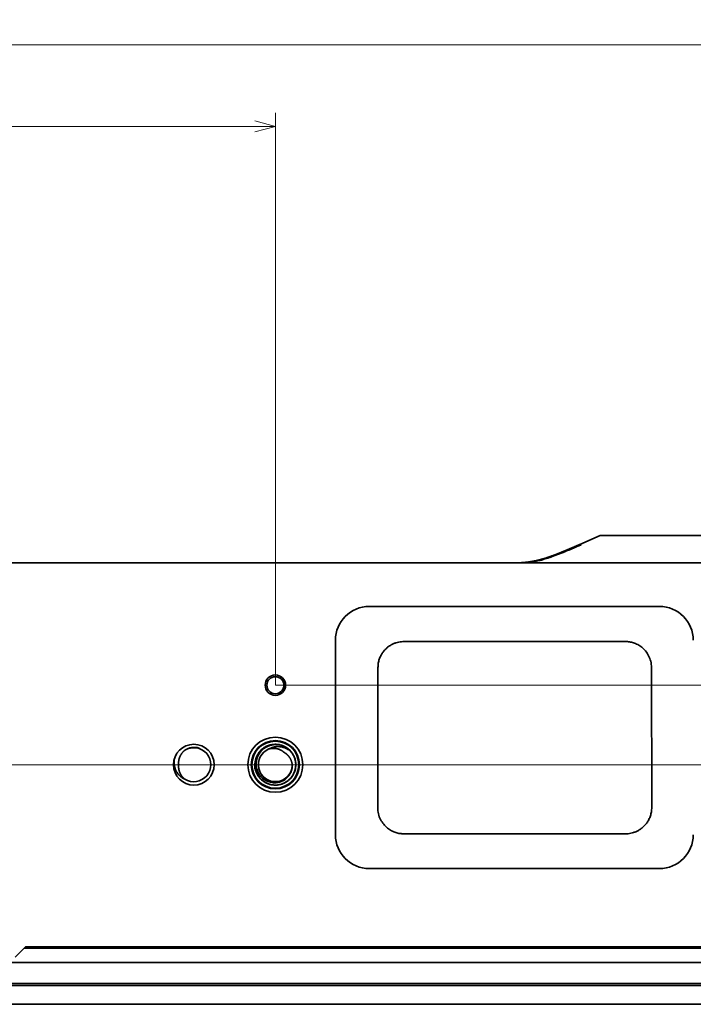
# Model space of a CAD drawing. Header units: millimetres. Extents: x 31 to 1647, y 187 to 975.
# Tile 35 of 151: x 658 to 757, y 830 to 975. Entities that reach past the tile are written whole.
import ezdxf

# ---------------------------------------------------------------- set-up
doc = ezdxf.new("R2010")
doc.units = ezdxf.units.MM
doc.layers.add('1', color=7, linetype='Continuous', true_color=0xffffff)
doc.styles.add('kanji2', font='simplex.shx', dxfattribs={"bigfont": 'bigfont.shx'})
doc.dimstyles.get("Standard").update_dxf_attribs({"dimtxt": 0.18, "dimasz": 0.18, "dimexe": 0.18, "dimexo": 0.0625, "dimgap": 0.09, "dimtad": 0, "dimtih": 1, "dimtoh": 1, "dimdec": 4, "dimzin": 0, "dimdsep": 46, "dimtxsty": 'Standard', "dimcen": 0.09, "dimadec": 0, "dimazin": 0, "dimtfac": 1, "dimtdec": 4, "dimtofl": 0, "dimtmove": 0, "dimatfit": 3, "dimfxl": 1, "dimtolj": 1, "dimtzin": 0, "dimarcsym": 0})

# ---------------------------------------------------------------- blocks, each defined once
blk = doc.blocks.new('_U8')
at = {"layer": '1', "color": 146, "lineweight": 13}
for p, q in [((301.947088, 877.246621), (301.947088, 961.45043)), ((695.947088, 877.246621), (695.947088, 961.45043)), ((301.947088, 959.45043), (304.947085, 960.254277)), ((695.947088, 959.45043), (301.947088, 959.45043)), ((301.947088, 959.45043), (304.947091, 958.646582)), ((695.947088, 959.45043), (692.947085, 960.254277)), ((695.947088, 959.45043), (692.947091, 958.646582))]:
    blk.add_line(p, q, dxfattribs=at)
at = {"layer": '1', "color": 146, "linetype": 'Continuous', "lineweight": 13, "insert": (495.243879, 959.216922), "char_height": 3, "attachment_point": 7, "line_spacing_factor": 0.63253, "style": 'kanji2'}
blk.add_mtext('\\W0.8639;394', dxfattribs=at)
blk = doc.blocks.new('_Open')
at = {"color": 0, "linetype": 'ByBlock', "lineweight": -2}
for p, q in [((-1, 0.166667), (0, 0)), ((-1, -0.166667), (0, 0)), ((0, 0), (-1, 0))]:
    blk.add_line(p, q, dxfattribs=at)
blk = doc.blocks.new('_U9')
at = {"layer": '1', "color": 146, "lineweight": 13}
for p, q in [((202.947088, 877.246621), (202.947088, 973.45043)), ((794.947088, 877.246621), (794.947088, 973.45043)), ((202.947088, 971.45043), (205.947085, 972.254277)), ((794.947088, 971.45043), (791.947085, 972.254277)), ((794.947088, 971.45043), (202.947088, 971.45043)), ((202.947088, 971.45043), (205.947091, 970.646582)), ((794.947088, 971.45043), (791.947091, 970.646582))]:
    blk.add_line(p, q, dxfattribs=at)
at = {"layer": '1', "color": 146, "linetype": 'Continuous', "lineweight": 13, "insert": (495.243879, 971.216922), "char_height": 3, "attachment_point": 7, "line_spacing_factor": 0.63253, "style": 'kanji2'}
blk.add_mtext('\\W0.8720;592', dxfattribs=at)
blk = doc.blocks.new('_U18')
at = {"layer": '1', "color": 146, "lineweight": 13}
for p, q in [((797.6242, 899.246621), (844.911008, 899.246621)), ((842.911008, 899.246621), (842.107161, 896.246618)), ((842.911008, 865.546621), (842.911008, 899.246621)), ((842.911008, 899.246621), (843.714856, 896.246624)), ((842.911008, 865.546621), (842.107161, 868.546618)), ((842.911008, 865.546621), (843.714856, 868.546624)), ((650.947088, 865.546621), (844.911008, 865.546621))]:
    blk.add_line(p, q, dxfattribs=at)
at = {"layer": '1', "color": 146, "linetype": 'Continuous', "lineweight": 13, "insert": (843.438516, 880.006815), "char_height": 3, "attachment_point": 7, "rotation": 90, "line_spacing_factor": 0.63253, "style": 'kanji2'}
blk.add_mtext('\\W0.8620;34', dxfattribs=at)
blk = doc.blocks.new('_U25')
at = {"layer": '1', "color": 146, "lineweight": 13}
for p, q in [((695.947088, 877.246621), (832.911008, 877.246621)), ((830.911008, 877.246621), (830.107161, 874.246618)), ((830.911008, 877.246621), (830.911008, 830.296621)), ((830.911008, 877.246621), (831.714856, 874.246624)), ((830.911008, 830.296621), (830.107161, 833.296618)), ((830.911008, 830.296621), (831.714856, 833.296624)), ((803.867088, 830.296621), (832.911008, 830.296621))]:
    blk.add_line(p, q, dxfattribs=at)
at = {"layer": '1', "color": 146, "linetype": 'Continuous', "lineweight": 13, "insert": (831.438516, 851.381815), "char_height": 3, "attachment_point": 7, "rotation": 90, "line_spacing_factor": 0.63253, "style": 'kanji2'}
blk.add_mtext('\\W0.8745;47', dxfattribs=at)

msp = doc.modelspace()

# ---------------------------------------------------------------- linework, layer by layer
at = {"layer": '1', "color": 18, "linetype": 'Continuous', "lineweight": 35}
for p, q in [((743.7325, 899.2466), (740.7518, 897.9599)), ((743.7325, 899.2466), (740.7555, 897.9615)), ((744.0363, 899.2466), (743.7325, 899.2466)), ((744.0363, 899.2466), (797.6242, 899.2466)), ((730.073, 895.2466), (632.2726, 895.2466)), ((730.073, 895.2257), (632.2726, 895.2257)), ((731.4545, 895.2466), (730.073, 895.2466)), ((803.6142, 895.2533), (732.9385, 895.2533)), ((752.4696, 888.8259), (709.7655, 888.8259)), ((704.7863, 883.8466), (704.7863, 855.2466)), ((714.8696, 883.6645), (747.4696, 883.6645)), ((711.0065, 859.2466), (711.0443, 879.8466)), ((751.295, 879.8466), (751.3327, 859.2466)), ((692.4976, 865.4807), (692.4986, 865.4799)), ((693.4141, 863.9391), (693.4104, 863.9451)), ((693.4141, 863.9391), (693.419, 863.9316)), ((747.4696, 855.3759), (714.8696, 855.3759)), ((709.7655, 850.2674), (752.4696, 850.2674)), ((659.1671, 838.7366), (657.6771, 837.2466)), ((792.2171, 838.7366), (659.1671, 838.7366)), ((658.9771, 838.5466), (792.4071, 838.5466)), ((657.0271, 836.4466), (794.6629, 836.4466)), ((194.0271, 833.0466), (803.8671, 833.0466)), ((657.0271, 833.3462), (794.6571, 833.3462)), ((498.9471, 830.2966), (803.8671, 830.2966))]:
    msp.add_line(p, q, dxfattribs=at)
for centre, radius in [((695.9471, 877.2466), 1.5), ((695.9471, 877.2466), 1.25), ((695.9471, 865.5466), 4.05), ((683.9471, 865.5466), 3), ((695.9471, 865.5466), 3.55), ((695.9471, 865.5466), 3.45)]:
    msp.add_circle(centre, radius, dxfattribs=at)
for centre, radius, start, end in [((709.7655, 883.8466), 4.9792, 90, 180), ((752.4696, 883.8466), 4.9792, 0, 90), ((683.9471, 865.5466), 2.5, 238.076952, 121.922906), ((695.9471, 865.5466), 2.5, 112.076952, 355.923048), ((695.9471, 865.5466), 3, 36.15485, 72), ((709.7655, 855.2466), 4.9792, 180, 270), ((752.4696, 855.2466), 4.9792, 270, 0)]:
    msp.add_arc(centre, radius, start, end, dxfattribs=at)
for points, degree, knots in [([(740.755, 897.9612), (740.729, 897.95), (740.6597, 897.9199), (740.5488, 897.8716), (740.4248, 897.8177), (740.3071, 897.7665), (740.196, 897.7182), (740.0914, 897.6727), (739.9932, 897.6301), (739.9008, 897.59), (739.8136, 897.5522), (739.7316, 897.5167), (739.655, 897.4836), (739.5843, 897.4531), (739.5196, 897.4252), (739.4607, 897.3998), (739.4078, 897.3771), (739.3625, 897.3576), (739.3242, 897.3412), (739.2925, 897.3276), (739.2653, 897.316), (739.242, 897.306), (739.2201, 897.2967), (739.1972, 897.2869), (739.1715, 897.2759), (739.1423, 897.2634), (739.1095, 897.2495), (739.0731, 897.234), (739.0335, 897.2172), (738.9908, 897.199), (738.9453, 897.1798), (738.8927, 897.1575), (738.8351, 897.1332), (738.7744, 897.1076), (738.7266, 897.0875), (738.6909, 897.0726), (738.6663, 897.0622), (738.6431, 897.0525), (738.6225, 897.0439), (738.6055, 897.0368), (738.5924, 897.0313), (738.5823, 897.0271), (738.5727, 897.0231), (738.5613, 897.0183), (738.5446, 897.0114), (738.5221, 897.002), (738.4929, 896.9899), (738.4604, 896.9764), (738.4251, 896.9618), (738.3876, 896.9463), (738.3476, 896.9297), (738.3066, 896.9129), (738.266, 896.8962), (738.2261, 896.8798), (738.1867, 896.8637), (738.1344, 896.8423), (738.0698, 896.816), (737.9935, 896.7851), (737.9292, 896.7591), (737.8763, 896.7379), (737.835, 896.7213), (737.7963, 896.7059), (737.7612, 896.6919), (737.7297, 896.6793), (737.7019, 896.6683), (737.6774, 896.6586), (737.6543, 896.6494), (737.6311, 896.6403), (737.6056, 896.6302), (737.577, 896.619), (737.5441, 896.606), (737.5066, 896.5913), (737.4667, 896.5758), (737.425, 896.5595), (737.3821, 896.5429), (737.3376, 896.5257), (737.2931, 896.5085), (737.2495, 896.4918), (737.207, 896.4756), (737.1684, 896.4609), (737.1336, 896.4477), (737.1024, 896.4359), (737.0719, 896.4244), (737.0425, 896.4133), (737.0155, 896.4032), (736.9923, 896.3945), (736.9739, 896.3876), (736.9593, 896.3821), (736.9457, 896.3771), (736.9301, 896.3713), (736.9108, 896.3641), (736.8876, 896.3555), (736.8609, 896.3456), (736.8314, 896.3348), (736.8005, 896.3234), (736.7437, 896.3026), (736.6627, 896.2732), (736.5677, 896.239), (736.4835, 896.2091), (736.4074, 896.1823), (736.3275, 896.1544), (736.2435, 896.1254), (736.1736, 896.1016), (736.1205, 896.0836), (736.087, 896.0724), (736.0574, 896.0625), (736.0321, 896.054), (736.0112, 896.0471), (735.9945, 896.0415), (735.9818, 896.0374), (735.9705, 896.0336), (735.9576, 896.0294), (735.9403, 896.0237), (735.9184, 896.0165), (735.8918, 896.0078), (735.8428, 895.9919), (735.7742, 895.9698), (735.6888, 895.9427), (735.6074, 895.9173), (735.5251, 895.8919), (735.44, 895.8661), (735.371, 895.8456), (735.323, 895.8315), (735.298, 895.8242), (735.277, 895.818), (735.2603, 895.8132), (735.247, 895.8094), (735.2344, 895.8057), (735.2196, 895.8015), (735.2006, 895.796), (735.1773, 895.7894), (735.1497, 895.7816), (735.1177, 895.7726), (735.082, 895.7627), (735.0211, 895.7458), (734.9378, 895.7232), (734.8539, 895.7011), (734.793, 895.6854), (734.7541, 895.6754), (734.7172, 895.6661), (734.6853, 895.6582), (734.6594, 895.6517), (734.639, 895.6467), (734.6215, 895.6424), (734.6055, 895.6385), (734.5864, 895.6339), (734.5617, 895.628), (734.5302, 895.6205), (734.4842, 895.6097), (734.425, 895.596), (734.3542, 895.58), (734.2822, 895.5641), (734.2151, 895.5497), (734.1547, 895.537), (734.103, 895.5264), (734.056, 895.5169), (734.0134, 895.5085), (733.9756, 895.5011), (733.9421, 895.4947), (733.9108, 895.4887), (733.878, 895.4826), (733.841, 895.4757), (733.7995, 895.4682), (733.7555, 895.4603), (733.7085, 895.4521), (733.658, 895.4435), (733.6018, 895.4341), (733.5398, 895.4241), (733.472, 895.4134), (733.4151, 895.4048), (733.3713, 895.3983), (733.344, 895.3943), (733.3197, 895.3909), (733.2996, 895.388), (733.2836, 895.3858), (733.2718, 895.3841), (733.2642, 895.3831), (733.2599, 895.3825), (733.2559, 895.3819), (733.2494, 895.381), (733.2381, 895.3795), (733.2219, 895.3773), (733.2004, 895.3744), (733.1735, 895.3708), (733.1414, 895.3666), (733.1041, 895.3619), (733.0581, 895.3561), (733.0026, 895.3494), (732.9368, 895.3417), (732.8633, 895.3335), (732.7819, 895.3248), (732.6928, 895.3159), (732.5979, 895.307), (732.4973, 895.2983), (732.3915, 895.2899), (732.2785, 895.2817), (732.1583, 895.274), (732.0351, 895.2671), (731.9093, 895.261), (731.7812, 895.2557), (731.6471, 895.2512), (731.5071, 895.2475), (731.361, 895.2446), (731.2089, 895.2427), (731.0554, 895.2416), (730.9008, 895.2413), (730.7453, 895.2415), (730.5847, 895.2423), (730.4189, 895.2432), (730.2478, 895.2443), (730.1319, 895.2447), (730.073, 895.2449)], 3, [0, 0, 0, 0, 0.00811808, 0.02170869, 0.03467102, 0.04700588, 0.05871706, 0.06961344, 0.07990941, 0.08960489, 0.09870007, 0.10736244, 0.11540043, 0.12281432, 0.12960433, 0.1357706, 0.14131331, 0.14623259, 0.15002565, 0.15334156, 0.15618038, 0.15854217, 0.16064595, 0.16302832, 0.16571378, 0.16870229, 0.17215812, 0.17594645, 0.18006724, 0.18452043, 0.18930595, 0.19424226, 0.20094841, 0.20725321, 0.21315676, 0.21580073, 0.21835555, 0.2208191, 0.2229958, 0.22475836, 0.2261068, 0.22704116, 0.227901, 0.22908313, 0.23058812, 0.23304713, 0.23605971, 0.23962578, 0.24310184, 0.24697981, 0.25121518, 0.255458, 0.25963344, 0.26374151, 0.26778222, 0.2717556, 0.27986243, 0.28767375, 0.29518966, 0.29961092, 0.3039012, 0.3078623, 0.31144709, 0.31465565, 0.31748803, 0.31994429, 0.32213768, 0.32452011, 0.32702366, 0.3298919, 0.3332304, 0.33703907, 0.34131782, 0.34535937, 0.34974613, 0.35435434, 0.35886225, 0.36325325, 0.36752739, 0.37168469, 0.37486919, 0.37798161, 0.38102196, 0.38399026, 0.38676527, 0.38907445, 0.39090765, 0.39226251, 0.39343174, 0.39497378, 0.39690282, 0.3992188, 0.40186999, 0.40488599, 0.40799738, 0.41107425, 0.42178135, 0.4320485, 0.43918551, 0.44662369, 0.45444126, 0.46263783, 0.47121296, 0.47482263, 0.47810475, 0.48096883, 0.48341501, 0.4854434, 0.48705411, 0.48824721, 0.48910088, 0.49032252, 0.49198713, 0.49409461, 0.49664482, 0.4996376, 0.50820302, 0.51634954, 0.52407341, 0.53143714, 0.53974749, 0.54821218, 0.55088914, 0.55326979, 0.55523977, 0.55679923, 0.5579483, 0.55896135, 0.56032984, 0.56209825, 0.56426641, 0.5668341, 0.56980107, 0.57316702, 0.57675737, 0.58671152, 0.59623566, 0.59985994, 0.60341814, 0.60687845, 0.60995659, 0.61209568, 0.61394743, 0.61551195, 0.61682832, 0.61831162, 0.62067549, 0.62351715, 0.62683642, 0.63310021, 0.63944277, 0.6458521, 0.65232802, 0.65731526, 0.66188388, 0.666024, 0.66973583, 0.6731024, 0.67598032, 0.6785193, 0.68131356, 0.68458007, 0.68819351, 0.69215375, 0.69604735, 0.70042058, 0.70527789, 0.71061913, 0.71644416, 0.72275272, 0.72525194, 0.72767462, 0.72974851, 0.73146736, 0.73283122, 0.73382522, 0.73447686, 0.73478614, 0.73491865, 0.73550095, 0.73646614, 0.73781427, 0.73968368, 0.74199281, 0.74474172, 0.74793054, 0.75155939, 0.75651801, 0.76211642, 0.76835505, 0.77523445, 0.7827553, 0.79091845, 0.79920439, 0.80806332, 0.81749648, 0.82750521, 0.8380913, 0.84821784, 0.85882497, 0.86991472, 0.88148961, 0.89355219, 0.9061058, 0.91915401, 0.93155313, 0.94437535, 0.95762528, 0.97130822, 0.98543058, 1, 1, 1, 1]), ([(740.9576, 897.9176), (740.8825, 897.885), (740.7233, 897.8157), (740.4594, 897.7009), (740.1646, 897.5728), (739.8345, 897.4298), (739.4641, 897.2704), (739.0437, 897.0914), (738.5631, 896.8904), (738.0138, 896.6665), (737.455, 896.4472), (736.936, 896.2527), (736.4621, 896.0842), (736.0312, 895.9398), (735.6379, 895.8162), (735.2704, 895.7087), (734.915, 895.613), (734.5474, 895.5233), (734.126, 895.4326), (733.6457, 895.3459), (733.243, 895.2884), (733.0108, 895.2612), (732.9385, 895.2533)], 3, [0, 0, 0, 0, 0.051385, 0.10276999, 0.15415499, 0.20553999, 0.25692498, 0.30830998, 0.35969498, 0.41107997, 0.46246497, 0.51384997, 0.56523496, 0.61661996, 0.66800496, 0.71938995, 0.77077495, 0.82215995, 0.87354494, 0.92492994, 0.97631493, 1, 1, 1, 1]), ([(740.7516, 897.9598), (740.7168, 897.9448), (740.6295, 897.9071), (740.4914, 897.8475), (740.339, 897.7817), (740.1917, 897.7181), (740.0502, 897.6571), (739.9144, 897.5986), (739.7844, 897.5426), (739.6592, 897.4888), (739.538, 897.4369), (739.421, 897.3867), (739.3082, 897.3385), (739.2004, 897.2925), (739.0977, 897.2487), (738.9999, 897.2072), (738.9071, 897.1679), (738.821, 897.1315), (738.7413, 897.0979), (738.6678, 897.067), (738.5988, 897.038), (738.5341, 897.011), (738.4742, 896.986), (738.419, 896.963), (738.3687, 896.942), (738.3231, 896.9231), (738.2826, 896.9064), (738.2473, 896.8918), (738.2172, 896.8794), (738.1923, 896.8691), (738.1746, 896.8619), (738.163, 896.8571), (738.156, 896.8542), (738.1483, 896.8511), (738.1379, 896.8468), (738.1225, 896.8405), (738.096, 896.8296), (738.0591, 896.8145), (738.0123, 896.7954), (737.9621, 896.7749), (737.9084, 896.7532), (737.8515, 896.7301), (737.7927, 896.7064), (737.734, 896.6829), (737.6767, 896.6599), (737.6214, 896.6379), (737.5682, 896.6168), (737.5181, 896.597), (737.4708, 896.5784), (737.4244, 896.5602), (737.3752, 896.5409), (737.3207, 896.5197), (737.2603, 896.4963), (737.1948, 896.4711), (737.1482, 896.4533), (737.1235, 896.4438), (737.1222, 896.4433)], 3, [0, 0, 0, 0, 0.02900815, 0.07273819, 0.11507347, 0.15601346, 0.1955578, 0.23303726, 0.26917009, 0.30395626, 0.33739582, 0.37012988, 0.40146238, 0.43139372, 0.45992434, 0.48705469, 0.51278524, 0.53711643, 0.55868429, 0.57901977, 0.59812324, 0.61599508, 0.63263565, 0.64778093, 0.66172999, 0.67431199, 0.68546279, 0.69518271, 0.70347204, 0.71033102, 0.71575986, 0.71803283, 0.71991348, 0.72154882, 0.72430472, 0.72851443, 0.73417783, 0.74603095, 0.7588405, 0.7725603, 0.78719002, 0.80272929, 0.81913044, 0.83525018, 0.85060069, 0.86585741, 0.88027049, 0.89384021, 0.90656686, 0.91859422, 0.93138383, 0.94632188, 0.96256633, 0.98011647, 0.99897152, 1, 1, 1, 1]), ([(732.9385, 895.2533), (732.7259, 895.2533), (732.2222, 895.2413), (731.7797, 895.2308), (731.5059, 895.2277), (731.1829, 895.224), (730.7895, 895.2244), (730.4313, 895.2248), (730.073, 895.2257)], 2, [0, 0, 0, 0.25, 0.25, 0.5, 0.5, 0.75, 0.75, 1, 1, 1]), ([(730.8888, 895.2441), (730.8717, 895.2441), (730.8546, 895.2442), (730.711, 895.2443), (730.5841, 895.2449), (730.3293, 895.246), (730.2014, 895.2466), (730.073, 895.2466)], 3, [0, 0, 0, 0, 0.06323185, 0.06323185, 0.53161593, 0.53161593, 1, 1, 1, 1]), ([(732.9453, 895.3427), (732.9213, 895.34), (732.8708, 895.3345), (732.7913, 895.3262), (732.7044, 895.3177), (732.6102, 895.3092), (732.5108, 895.3009), (732.4112, 895.2934), (732.3453, 895.2888), (732.3137, 895.2867)], 3, [0, 0, 0, 0, 0.11498354, 0.24202553, 0.380131, 0.52932429, 0.6896372, 0.85100786, 1, 1, 1, 1]), ([(711.0443, 879.8466), (711.0545, 880.0551), (711.0746, 880.4643), (711.2262, 881.0508), (711.4504, 881.5865), (711.7413, 882.0634), (712.0819, 882.4764), (712.4589, 882.8236), (712.8593, 883.1056), (713.2714, 883.3247), (713.6854, 883.4854), (714.0928, 883.5918), (714.4868, 883.6536), (714.7445, 883.6609), (714.8696, 883.6645)], 3, [0, 0, 0, 0, 0.10419785, 0.20458897, 0.30117778, 0.39396847, 0.48296502, 0.56817122, 0.64959063, 0.72722666, 0.80108255, 0.87116142, 0.93746625, 1, 1, 1, 1]), ([(747.4696, 883.6645), (747.6601, 883.6562), (748.058, 883.6389), (748.6659, 883.4908), (749.2887, 883.2292), (749.8961, 882.8282), (750.4517, 882.2808), (750.9063, 881.5862), (751.2292, 880.7589), (751.2727, 880.1564), (751.295, 879.8466)], 3, [0, 0, 0, 0, 0.09525634, 0.19899466, 0.31122248, 0.43194765, 0.56117852, 0.69892416, 0.84519441, 1, 1, 1, 1]), ([(682.6245, 867.6693), (682.753, 867.747), (683.0314, 867.9151), (683.5339, 868.0688), (684.1256, 868.1338), (684.5326, 868.0481), (684.7457, 868.0032)], 3, [0, 0, 0, 0, 0.20302309, 0.4396638, 0.70666689, 1, 1, 1, 1]), ([(696.8641, 868.4026), (696.8228, 868.4159), (696.699, 868.4529), (696.3663, 868.5296), (695.7682, 868.5741), (695.1628, 868.4635), (694.6085, 868.245), (694.0903, 867.9431), (693.5126, 867.3757), (693.0825, 866.5788), (692.9058, 865.6907), (692.9978, 864.7902), (693.3507, 863.9568), (693.9323, 863.2638), (694.57, 862.8521), (695.1314, 862.648), (695.7171, 862.5299), (696.4688, 862.5472), (697.0431, 862.7379), (697.3079, 862.873), (697.3079, 862.873), (697.308, 862.873), (697.3081, 862.8731), (697.3083, 862.8732), (697.3088, 862.8735), (697.3097, 862.8739), (697.3115, 862.8748), (697.3151, 862.8767), (697.3223, 862.8804), (697.3368, 862.8879), (697.3655, 862.903), (697.4227, 862.9342), (697.5355, 862.9999), (697.7537, 863.1439), (698.0415, 863.3831), (698.3398, 863.7188), (698.6664, 864.219), (698.9279, 864.9281), (698.9698, 865.6821), (698.8699, 866.2709), (698.6832, 866.838), (698.3714, 867.3576), (697.9574, 867.7881), (697.4844, 868.153), (696.9345, 868.4073), (696.3499, 868.5303), (695.9018, 868.5576), (695.4546, 868.5168), (694.8741, 868.3761), (694.1976, 868.0385), (693.5428, 867.4143), (693.0997, 866.6254), (692.9552, 865.9522), (692.9405, 865.3569), (693.0175, 864.7616), (693.3247, 863.9989), (693.8961, 863.2962), (694.6486, 862.7925), (695.5159, 862.5326), (696.421, 862.5391), (697.2841, 862.8113), (698.029, 863.3251), (698.5306, 863.9597), (698.7732, 864.5078), (698.8976, 864.9565), (698.9519, 865.3491), (698.9461, 865.838), (698.8714, 866.2639), (698.6835, 866.8296), (698.3261, 867.4492), (697.6602, 868.0615), (696.8463, 868.4574), (696.0976, 868.568), (695.5018, 868.5253), (695.0641, 868.425), (694.6467, 868.2624), (694.1288, 867.9651), (693.6831, 867.5547), (693.3454, 867.0619), (693.0833, 866.5247), (692.9117, 865.7888), (692.9649, 865.0353), (693.1375, 864.4635), (693.2945, 864.1329), (693.4505, 863.8781), (693.5822, 863.6961), (693.7326, 863.5176), (693.8399, 863.4123), (693.8935, 863.3597)], 3, [0, 0, 0, 0, 0.00284436, 0.00846779, 0.02241541, 0.0419434, 0.04821791, 0.06152482, 0.08106428, 0.10060579, 0.12014033, 0.13966947, 0.15919521, 0.17871983, 0.19824581, 0.20826426, 0.21783026, 0.23737594, 0.25690563, 0.25690623, 0.25690682, 0.25690801, 0.25691039, 0.25691516, 0.2569247, 0.25694377, 0.25698191, 0.25705818, 0.25721072, 0.25751569, 0.2581256, 0.25934667, 0.26179331, 0.26669852, 0.27650557, 0.28627996, 0.29609194, 0.31562691, 0.335143, 0.34494113, 0.35472313, 0.3742506, 0.38406251, 0.39383679, 0.41337516, 0.42316998, 0.43297086, 0.44275016, 0.45256018, 0.47208985, 0.491616, 0.51114075, 0.53066659, 0.53610455, 0.55024079, 0.5697753, 0.58931678, 0.60885629, 0.62838916, 0.6479171, 0.66744226, 0.68696704, 0.70649382, 0.71976845, 0.72607152, 0.73704694, 0.74566282, 0.75811593, 0.76525483, 0.78477971, 0.80431448, 0.82384093, 0.8433772, 0.85323039, 0.86295864, 0.87276915, 0.88254171, 0.90207529, 0.91187976, 0.92166944, 0.94121003, 0.96074362, 0.97051612, 0.98032663, 0.9846887, 0.99013162, 0.99506735, 1, 1, 1, 1]), ([(694.0803, 863.5587), (693.9644, 863.6596), (693.8565, 863.7704), (693.7097, 863.9497), (693.6632, 864.0116), (693.5758, 864.1395), (693.5348, 864.2054), (693.3438, 864.544), (693.236, 864.8428), (693.1518, 865.3077), (693.1366, 865.4654), (693.1337, 865.7821), (693.1462, 865.9409), (693.2236, 866.4127), (693.3286, 866.7208), (693.5593, 867.1461), (693.6484, 867.2816), (693.8495, 867.536), (693.9613, 867.6549), (694.3255, 867.9823), (694.6065, 868.1614), (694.9869, 868.3211), (695.0645, 868.3498), (695.222, 868.4004), (695.302, 868.4223), (695.5447, 868.4778), (695.7102, 868.5011), (696.2107, 868.5295), (696.5496, 868.4931), (696.8741, 868.3998)], 3, [0, 0, 0, 0, 0.0625, 0.0625, 0.09375, 0.09375, 0.125, 0.125, 0.25, 0.25, 0.3125, 0.3125, 0.375, 0.375, 0.5, 0.5, 0.5625, 0.5625, 0.625, 0.625, 0.75, 0.75, 0.78125, 0.78125, 0.8125, 0.8125, 0.875, 0.875, 1, 1, 1, 1]), ([(695.0073, 867.8635), (695.0425, 867.8838), (695.1131, 867.9244), (695.2226, 867.9786), (695.3347, 868.0278), (695.4492, 868.0715), (695.5659, 868.1096), (695.7329, 868.1554), (695.9539, 868.198), (696.2291, 868.2213), (696.5057, 868.2169), (696.839, 868.1772), (697.2259, 868.0768), (697.5586, 867.928), (697.8248, 867.7726), (698.0223, 867.6352), (698.2149, 867.474), (698.3226, 867.3643), (698.3694, 867.3166)], 3, [0, 0, 0, 0, 0.03323517, 0.06652184, 0.09985589, 0.13323323, 0.16664981, 0.20010158, 0.27456061, 0.3500678, 0.42519422, 0.4999946, 0.62356105, 0.74966736, 0.79564731, 0.87480902, 0.94554881, 1, 1, 1, 1]), ([(697.2523, 867.3431), (697.0344, 867.5467), (696.7622, 867.6898), (696.4965, 867.8293), (696.1992, 867.8971), (695.9076, 867.9636), (695.6021, 867.9544), (695.2992, 867.9452), (695.0075, 867.8632)], 2, [0, 0, 0, 0.25, 0.25, 0.5, 0.5, 0.75, 0.75, 1, 1, 1]), ([(682.6251, 863.4247), (682.4967, 863.4801), (682.3714, 863.5472), (682.1313, 863.7036), (682.0164, 863.7929), (681.801, 863.9922), (681.7005, 864.1021), (681.5176, 864.3403), (681.4352, 864.4685), (681.2918, 864.7401), (681.2308, 864.8835), (681.1329, 865.1818), (681.0961, 865.3368), (681.0487, 865.6541), (681.0382, 865.8165), (681.045, 866.1441), (681.0623, 866.3094), (681.0938, 866.4737)], 3, [0, 0, 0, 0, 0.125, 0.125, 0.25, 0.25, 0.375, 0.375, 0.5, 0.5, 0.625, 0.625, 0.75, 0.75, 0.875, 0.875, 1, 1, 1, 1]), ([(682.6252, 867.6684), (682.3885, 867.4825), (682.0171, 867.0023), (681.8977, 866.7249), (681.7773, 866.445), (681.734, 866.1477), (681.6898, 865.8443), (681.7265, 865.5466)], 2, [0, 0, 0, 0.25, 0.5, 0.5, 0.75, 0.75, 1, 1, 1]), ([(693.8935, 863.3597), (694.1631, 863.1071), (694.5589, 862.854), (694.9946, 862.7), (695.1714, 862.6468), (695.2611, 862.6244), (695.5327, 862.5698), (695.9017, 862.5306), (696.3643, 862.5658), (696.6353, 862.6248), (696.8137, 862.6726), (696.9017, 862.7007), (697.3346, 862.8615), (697.7378, 863.1029), (698.07, 863.4243), (698.1966, 863.5588), (698.2567, 863.629), (698.4267, 863.8477), (698.6264, 864.1606), (698.8013, 864.5903), (698.8693, 864.8592), (698.9061, 865.0401), (698.9203, 865.1315), (698.9694, 865.5906), (698.9331, 866.0593), (698.7938, 866.5), (698.7299, 866.6733), (698.6938, 866.7584), (698.5739, 867.0082), (698.4784, 867.1673), (698.3694, 867.3165)], 3, [0, 0, 0, 0, 0.125, 0.15625, 0.15625, 0.1875, 0.1875, 0.25, 0.3125, 0.34375, 0.34375, 0.375, 0.375, 0.5, 0.53125, 0.53125, 0.5625, 0.5625, 0.625, 0.6875, 0.71875, 0.71875, 0.75, 0.75, 0.875, 0.90625, 0.90625, 0.9375, 0.9375, 1, 1, 1, 1]), ([(698.4405, 865.3689), (698.4287, 865.6734), (698.2595, 866.2525), (697.9483, 866.7755), (697.7332, 866.9849), (697.5142, 867.1982), (697.2523, 867.3431)], 2, [0, 0, 0, 0.25, 0.5, 0.75, 0.75, 1, 1, 1]), ([(681.7265, 865.5466), (681.6897, 865.2488), (681.7336, 864.9462), (681.7764, 864.6509), (681.8973, 864.3688), (682.0159, 864.092), (682.3868, 863.6126), (682.6252, 863.4248)], 2, [0, 0, 0, 0.25, 0.25, 0.5, 0.5, 0.75, 1, 1, 1]), ([(692.9226, 864.9994), (692.9175, 865.1147), (692.9083, 865.324), (692.9326, 865.5318), (692.9434, 865.6252)], 3, [0, 0, 0, 0, 0.55096601, 1, 1, 1, 1]), ([(694.0801, 863.5585), (694.1767, 863.4743), (694.2789, 863.3971), (694.4928, 863.2582), (694.6043, 863.1966), (694.8343, 863.0897), (694.9528, 863.0445), (695.1942, 862.9715), (695.3172, 862.9436), (695.5652, 862.9054), (695.6903, 862.8951), (695.9398, 862.8921), (696.0644, 862.8995), (696.3106, 862.9315), (696.4323, 862.9562), (696.6702, 863.0221), (696.7866, 863.0634), (697.0117, 863.1616), (697.1204, 863.2186), (697.3284, 863.3468), (697.4275, 863.418), (697.6143, 863.5733), (697.702, 863.6574), (697.8642, 863.8364), (697.9388, 863.9314), (698.0735, 864.1304), (698.1336, 864.2343), (698.2384, 864.4491), (698.2831, 864.5598), (698.3562, 864.7859), (698.3847, 864.9012), (698.4251, 865.134), (698.4371, 865.2515), (698.4407, 865.3689)], 3, [0, 0, 0, 0, 0.0625, 0.0625, 0.125, 0.125, 0.1875, 0.1875, 0.25, 0.25, 0.3125, 0.3125, 0.375, 0.375, 0.4375, 0.4375, 0.5, 0.5, 0.5625, 0.5625, 0.625, 0.625, 0.6875, 0.6875, 0.75, 0.75, 0.8125, 0.8125, 0.875, 0.875, 0.9375, 0.9375, 1, 1, 1, 1]), ([(714.8696, 855.3759), (714.6774, 855.3843), (714.2755, 855.4018), (713.6611, 855.5517), (713.0312, 855.8166), (712.4164, 856.2231), (711.8543, 856.7784), (711.395, 857.483), (711.0699, 858.3221), (711.028, 858.9327), (711.0065, 859.2466)], 3, [0, 0, 0, 0, 0.09497577, 0.19855365, 0.31072515, 0.4314789, 0.5608009, 0.69867466, 0.84508139, 1, 1, 1, 1]), ([(751.3327, 859.2466), (751.3232, 859.0354), (751.3043, 858.6207), (751.1525, 858.0261), (750.9266, 857.4826), (750.6328, 856.9989), (750.2883, 856.5799), (749.9068, 856.2277), (749.5017, 855.9419), (749.0846, 855.7198), (748.6659, 855.5571), (748.254, 855.4494), (747.8561, 855.3869), (747.5959, 855.3795), (747.4696, 855.3759)], 3, [0, 0, 0, 0, 0.10426954, 0.20474755, 0.30142858, 0.39430759, 0.48337991, 0.56864132, 0.65008802, 0.72771664, 0.80152429, 0.87150855, 0.93766756, 1, 1, 1, 1])]:
    msp.add_open_spline(points, degree=degree, knots=knots, dxfattribs=at)
for points in [[(692.9243, 864.9997), (692.9521, 864.9236), (692.9827, 864.8489), (693.016, 864.7758)], [(693.0939, 864.6196), (693.0294, 864.7408), (692.9726, 864.8679), (692.9244, 864.9998)], [(693.5269, 863.7741), (693.5246, 863.7772), (693.5223, 863.7802), (693.52, 863.7833)]]:
    msp.add_open_spline(points, degree=3, dxfattribs=at)

# ---------------------------------------------------------------- dimensions: what is measured, and where the dimension line sits
at = {"layer": '1', "color": 146, "linetype": 'Continuous', "lineweight": 13}
for base, p1, p2, picture, middle in [((202.9471, 971.4504), (794.9471, 877.2466), (202.9471, 877.2466), '_U9', (498.9471, 971.4504)), ((301.9471, 959.4504), (695.9471, 877.2466), (301.9471, 877.2466), '_U8', (498.9471, 959.4504))]:
    dim = msp.add_linear_dim(base=base, p1=p1, p2=p2, dimstyle='Standard', override={"dimtxt": 3, "dimasz": 3, "dimexe": 2, "dimexo": 0, "dimgap": 0.6, "dimtad": 1, "dimtih": 1, "dimtoh": 0, "dimdec": 3, "dimlfac": 1, "dimzin": 8, "dimdsep": 46, "dimlunit": 2, "dimtxsty": 'kanji2', "dimblk1": 'Open', "dimblk2": 'Open', "dimsah": 1, "dimse1": 0, "dimse2": 0, "dimsd1": 0, "dimsd2": 0, "dimclrd": 146, "dimclre": 146, "dimclrt": 146, "dimtol": 0, "dimtm": -0.1, "dimtfac": 0.833333, "dimtdec": 2, "dimtofl": 1, "dimtmove": 0, "dimtzin": 8, "dimlwd": 13, "dimlwe": 13}, dxfattribs=at)
    dim.commit()
    dim.dimension.update_dxf_attribs({"geometry": picture, "text_midpoint": middle, "dimtype": 160})
for base, p1, p2, override, picture, middle in [((842.911, 865.5466), (757.9438, 899.2466), (650.9471, 865.5466), {"dimtxt": 3, "dimasz": 3, "dimexe": 2, "dimexo": 0, "dimgap": 0.6, "dimtad": 1, "dimtih": 0, "dimtoh": 0, "dimdec": 0, "dimlfac": 1, "dimzin": 8, "dimdsep": 46, "dimlunit": 2, "dimtxsty": 'kanji2', "dimblk1": 'Open', "dimblk2": 'Open', "dimsah": 1, "dimse1": 0, "dimse2": 0, "dimsd1": 0, "dimsd2": 0, "dimclrd": 146, "dimclre": 146, "dimclrt": 146, "dimtol": 0, "dimtm": -0.1, "dimtfac": 0.833333, "dimtdec": 2, "dimtofl": 1, "dimtmove": 0, "dimtzin": 8, "dimlwd": 13, "dimlwe": 13}, '_U18', (842.911, 882.3966)), ((830.911008, 830.296621), (695.947088, 877.246621), (803.867088, 830.296621), {"dimtxt": 3, "dimasz": 3, "dimexe": 2, "dimexo": 0, "dimgap": 0.6, "dimtad": 1, "dimtih": 0, "dimtoh": 0, "dimdec": 1, "dimlfac": 1, "dimzin": 8, "dimdsep": 46, "dimlunit": 2, "dimtxsty": 'kanji2', "dimblk1": 'Open', "dimblk2": 'Open', "dimsah": 1, "dimse1": 0, "dimse2": 0, "dimsd1": 0, "dimsd2": 0, "dimclrd": 146, "dimclre": 146, "dimclrt": 146, "dimtol": 0, "dimtm": -0.1, "dimtfac": 0.833333, "dimtdec": 2, "dimtofl": 1, "dimtmove": 0, "dimtzin": 8, "dimlwd": 13, "dimlwe": 13}, '_U25', (830.911008, 853.771621))]:
    dim = msp.add_linear_dim(base=base, p1=p1, p2=p2, angle=90, dimstyle='Standard', override=override, dxfattribs=at)
    dim.commit()
    dim.dimension.update_dxf_attribs({"geometry": picture, "text_midpoint": middle, "dimtype": 160})

doc.saveas('drawing.dxf')
